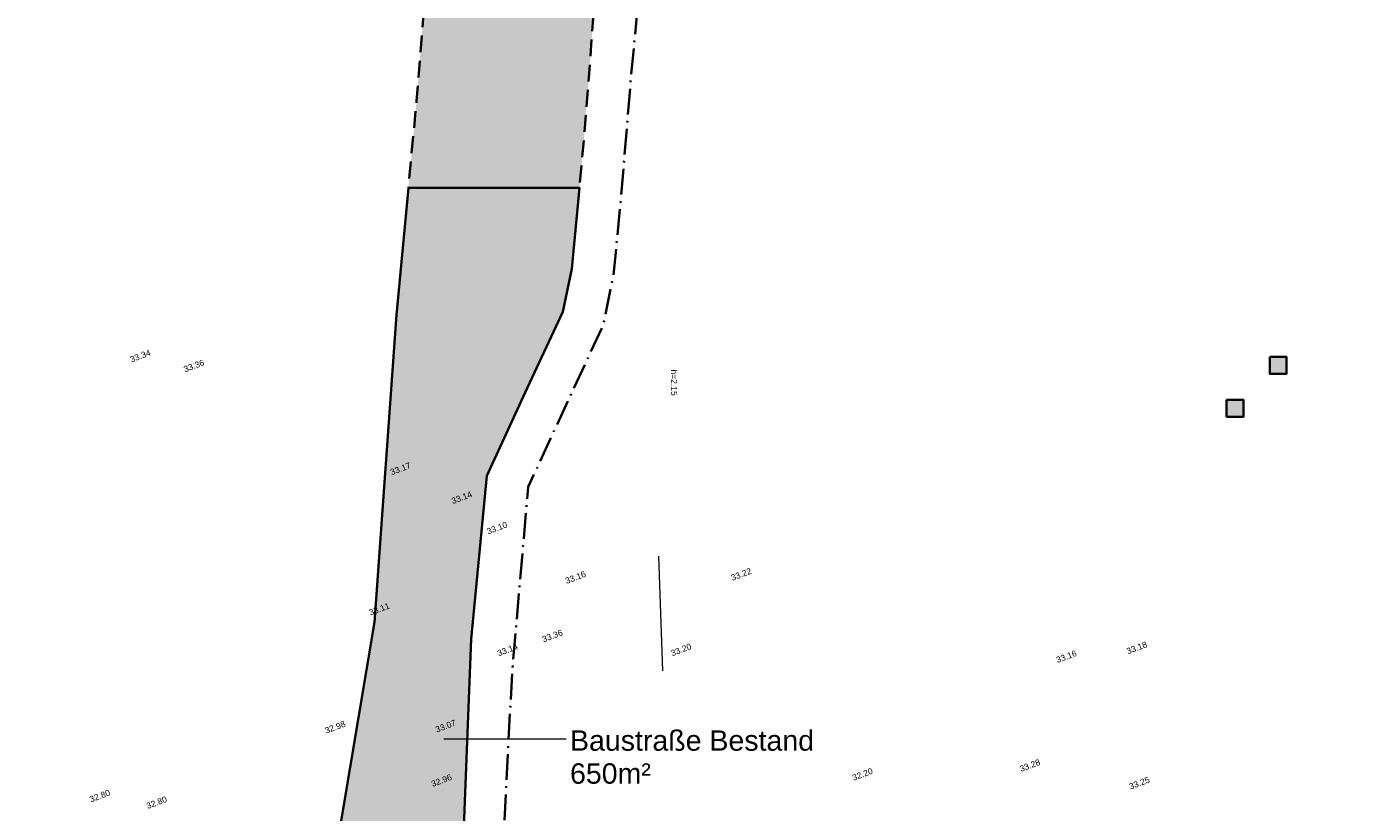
# Model space of a CAD drawing. Header units: metres. Extents: x -5569892 to 1712241, y -5568463 to 2085.
# Tile 12 of 68: x -253 to -174, y -89 to -43. Entities that reach past the tile are written whole.
import ezdxf

# ---------------------------------------------------------------- set-up
doc = ezdxf.new("R2010")
doc.units = ezdxf.units.M
doc.header["$LTSCALE"] = 0.5
doc.linetypes.add('9201', pattern=[3, 2, -0.9999999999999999])
doc.linetypes.add('ISO-10 Strichpunktlinie', pattern=[4.699, 3.048, -0.7619999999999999, 0.1270000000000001, -0.7619999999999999])
doc.layers.add('30 -35 Decken- 1 Konstruktion-Träger- Stahlbeton', color=7, linetype='Continuous', lineweight=13, true_color=0x33aa00)
for name, color, linetype, lineweight in [('30 -39 Baustelle- Fläche', 7, 'Continuous', 15), ('99.02_Vermesserplan-Höhe EIF', 7, 'Continuous', 18), ('99.02_Vermesserplan-Höhe SWP', 7, 'Continuous', 18), ('99.02_Vermesserplan-Linie Tor', 7, 'Continuous', 18), ('Keine', 7, 'Continuous', 9)]:
    doc.layers.add(name, color=color, linetype=linetype, lineweight=lineweight)
doc.styles.add('Arial', font='arial.ttf')

# ---------------------------------------------------------------- blocks, each defined once
blk = doc.blocks.new('_23-07-06_Massenplan_TB_Weiterführende Schule (3D)')
at = {"layer": '99.02_Vermesserplan-Linie Tor', "color": 7, "linetype": 'Continuous', "lineweight": 18}
blk.add_line((-215.7391879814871, -74.30564480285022), (-215.4902608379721, -81.10017897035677), dxfattribs=at)
at = {"layer": '99.02_Vermesserplan-Höhe EIF', "color": 7, "insert": (-214.6303104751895, -64.79799202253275), "char_height": 0.36, "attachment_point": 3, "rotation": 270.2732816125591, "line_spacing_factor": 0.251004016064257, "style": 'Arial'}
blk.add_mtext('h=2.15', dxfattribs=at)
at = {"layer": '99.02_Vermesserplan-Höhe SWP', "color": 7, "char_height": 0.36, "rotation": 20.70020901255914, "line_spacing_factor": 0.251004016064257, "style": 'Arial'}
for s, insert, attachment_point in [('33.34', (-247.0029886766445, -62.67187849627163), 4), ('33.36', (-243.8299940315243, -63.25357993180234), 4), ('33.17', (-231.6598823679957, -69.1788994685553), 1), ('33.14', (-226.797629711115, -70.61371460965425), 6), ('33.10', (-224.7051304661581, -72.41677100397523), 6), ('33.22', (-210.9023537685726, -75.21149530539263), 2), ('33.16', (-220.122973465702, -75.17163778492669), 3), ('33.11', (-232.9188501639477, -77.4943210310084), 1), ('33.36', (-222.6687929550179, -79.0824798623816), 1), ('33.14', (-224.7362091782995, -79.685980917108), 2), ('33.20', (-214.9861992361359, -80.07321839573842), 4), ('33.18', (-188.0707162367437, -79.78986914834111), 1), ('33.16', (-191.6518773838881, -80.08369429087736), 2), ('32.98', (-235.5314809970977, -84.48870443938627), 1), ('33.07', (-227.7476537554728, -84.15572127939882), 6), ('32.20', (-203.1336214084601, -86.83942778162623), 3), ('33.28', (-193.8113416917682, -86.53835945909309), 2), ('32.96', (-228.0564676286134, -87.20405108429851), 3), ('33.25', (-187.9163505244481, -87.8049145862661), 1), ('32.80', (-249.398185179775, -88.73636946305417), 4), ('32.80', (-246.0997651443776, -88.95703955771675), 1)]:
    blk.add_mtext(s, dxfattribs=dict(at, insert=insert, attachment_point=attachment_point))
blk = doc.blocks.new('Gruppe-489')
at = {"layer": '30 -39 Baustelle- Fläche', "linetype": 'Continuous', "lineweight": 0, "transparency": 33554505}
h = blk.add_hatch(color=255, dxfattribs=at)
edge = h.paths.add_edge_path()
edge.add_arc((-35.86757440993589, -46.11475101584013), 70.95550183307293, 118.5240215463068, 124.0363419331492)
edge.add_line((-75.58269126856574, 12.68484705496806), (-82.73684278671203, 6.229051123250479))
edge.add_line((-82.73684278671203, 6.229051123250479), (-89.95767006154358, -1.309999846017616))
edge.add_line((-89.95767006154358, -1.309999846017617), (-93.54505155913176, -4.858236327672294))
edge.add_arc((-110.5149631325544, 12.56595778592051), 24.32242667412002, 296.27209276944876, 314.24327269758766, ccw=False)
edge.add_arc((-112.5868538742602, 18.57889688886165), 30.64187323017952, 272.5360725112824, 294.769184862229, ccw=False)
edge.add_line((-111.231001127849, -12.03296451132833), (-120.0596494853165, -11.87609270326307))
edge.add_line((-120.0596494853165, -11.87609270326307), (-139.0522190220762, -11.51215725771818))
edge.add_line((-139.0522190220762, -11.51215725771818), (-155.595940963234, -11.37190662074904))
edge.add_line((-155.595940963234, -11.37190662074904), (-174.6679697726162, -11.62066338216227))
edge.add_line((-174.6679697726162, -11.62066338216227), (-191.8998468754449, -11.88921261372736))
edge.add_line((-191.8998468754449, -11.88921261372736), (-201.9391066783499, -12.26175710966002))
edge.add_line((-201.9391066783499, -12.26175710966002), (-208.5778893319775, -13.09014140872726))
edge.add_arc((-205.3354610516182, -29.55001757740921), 16.77619935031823, 101.1440005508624, 124.8544642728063)
edge.add_arc((-207.761470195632, -22.42293992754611), 9.765801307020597, 137.1656957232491, 174.3874243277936)
edge.add_line((-217.4804538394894, -21.46783150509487), (-218.0888222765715, -26.49330814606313))
edge.add_line((-218.0888222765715, -26.49330814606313), (-219.4745645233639, -40.84734468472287))
edge.add_line((-219.4745645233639, -40.84734468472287), (-220.1367228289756, -49.46499846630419))
edge.add_line((-220.1367228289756, -49.46499846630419), (-220.4176406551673, -52.47467769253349))
edge.add_line((-220.4176406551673, -52.47467769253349), (-230.5425381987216, -52.47659661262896))
edge.add_line((-230.5425381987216, -52.47659661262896), (-230.0583848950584, -47.31923588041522))
edge.add_line((-230.0583848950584, -47.31923588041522), (-229.1403537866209, -35.78830642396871))
edge.add_line((-229.1403537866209, -35.78830642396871), (-229.0859382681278, -28.51277298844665))
edge.add_line((-229.0859382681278, -28.51277298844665), (-229.3865870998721, -23.45785280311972))
edge.add_line((-229.3865870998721, -23.45785280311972), (-229.0686094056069, -21.03493739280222))
edge.add_arc((-213.5931518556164, -25.68076091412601), 16.15776787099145, 131.0557129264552, 163.2899337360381, ccw=False)
edge.add_arc((-190.6010015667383, -54.96252996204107), 53.37301045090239, 120.7038033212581, 129.0217296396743, ccw=False)
edge.add_line((-217.8532603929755, -9.071434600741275), (-217.8532603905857, -9.071434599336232))
edge.add_arc((-206.541107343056, -28.31188387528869), 22.31949136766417, 97.58321290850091, 120.4528038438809, ccw=False)
edge.add_line((-209.4865206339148, -6.187593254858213), (-209.4865206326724, -6.187593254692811))
edge.add_line((-209.4865206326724, -6.187593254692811), (-201.4567140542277, -5.31370943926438))
edge.add_line((-201.4567140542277, -5.31370943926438), (-192.5565850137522, -4.971157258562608))
edge.add_line((-192.5565850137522, -4.971157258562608), (-180.0254831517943, -4.711621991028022))
edge.add_line((-180.0254831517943, -4.711621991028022), (-162.6154168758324, -4.56334816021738))
edge.add_line((-162.6154168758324, -4.56334816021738), (-147.7874442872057, -4.344285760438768))
edge.add_line((-147.7874442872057, -4.344285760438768), (-131.8932709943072, -4.587789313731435))
edge.add_line((-131.8932709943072, -4.587789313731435), (-117.5017487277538, -4.83444207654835))
edge.add_line((-117.5017487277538, -4.83444207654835), (-109.203821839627, -4.997447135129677))
edge.add_line((-109.203821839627, -4.997447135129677), (-109.2038218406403, -4.997447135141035))
edge.add_arc((-109.340026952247, 7.153754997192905), 12.15196548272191, 270.6422122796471, 290.8939784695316)
edge.add_line((-105.0061522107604, -4.199121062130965), (-105.0061522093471, -4.199121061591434))
edge.add_line((-105.0061522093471, -4.199121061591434), (-105.0061522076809, -4.199121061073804))
edge.add_arc((-109.9263743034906, 11.63881926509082), 16.5845994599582, 287.2579544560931, 312.8345690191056)
edge.add_line((-98.65077261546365, -0.5229958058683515), (-98.65077261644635, -0.5229958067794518))
edge.add_line((-98.65077261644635, -0.5229958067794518), (-95.02332566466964, 3.074813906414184))
edge.add_line((-95.02332566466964, 3.074813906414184), (-90.14185756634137, 8.594516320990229))
edge.add_line((-90.14185756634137, 8.594516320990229), (-86.35295867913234, 12.5611331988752))
edge.add_line((-86.35295867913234, 12.5611331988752), (-82.33820205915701, 16.22795801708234))
edge.add_line((-82.33820205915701, 16.22795801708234), (-69.7507541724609, 16.22795801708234))
at = {"layer": '30 -39 Baustelle- Fläche', "linetype": 'Continuous', "lineweight": 0, "true_color": 0xeeeeee, "transparency": 33554687}
blk.add_hatch(color=7, dxfattribs=at).paths.add_polyline_path([(-230.5425381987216, -52.47659661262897), (-231.2486013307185, -59.99781405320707), (-232.5412339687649, -78.2092226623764), (-237.332170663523, -106.70723692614), (-247.1064933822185, -112.7054254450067), (-253.1412261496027, -115.7938567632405), (-229.3184470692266, -122.7621026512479), (-229.3478329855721, -122.3893546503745), (-228.4727264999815, -112.1122460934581), (-228.1834647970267, -105.3615510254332), (-227.8520398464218, -100.5058561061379), (-227.3411471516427, -92.3786858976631), (-226.8178220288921, -79.23126829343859), (-225.8956886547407, -69.55579571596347), (-223.6387651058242, -64.6044084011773), (-221.3972972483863, -59.83568986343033), (-220.8655805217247, -57.27378684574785), (-220.4176406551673, -52.4746776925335)])
at = {"layer": '30 -39 Baustelle- Fläche', "color": 160, "linetype": '9201', "lineweight": 35, "transparency": 33554687, "flags": 128}
blk.add_lwpolyline([(-69.7507541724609, 16.22795801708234, 0.02405667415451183), (-75.58269126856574, 12.68484705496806), (-82.73684278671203, 6.229051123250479), (-89.95767006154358, -1.309999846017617), (-93.54505155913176, -4.858236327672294, -0.07857517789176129), (-99.74901835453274, -9.244014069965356, -0.09731572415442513), (-111.231001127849, -12.03296451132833), (-120.0596494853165, -11.87609270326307), (-139.0522190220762, -11.51215725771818), (-155.595940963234, -11.37190662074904), (-174.6679697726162, -11.62066338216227), (-191.8998468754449, -11.88921261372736), (-201.9391066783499, -12.26175710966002), (-208.5778893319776, -13.09014140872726, 0.1038271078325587), (-214.9229562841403, -15.78336221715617, 0.1638536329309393), (-217.4804538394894, -21.46783150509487), (-218.0888222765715, -26.49330814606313), (-219.4745645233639, -40.84734468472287), (-220.1367228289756, -49.46499846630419), (-220.4176406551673, -52.47467769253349), (-230.5425381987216, -52.47659661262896), (-230.0583848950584, -47.31923588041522), (-229.1403537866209, -35.78830642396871), (-229.0859382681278, -28.51277298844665), (-229.3865870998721, -23.45785280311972), (-229.0686094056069, -21.03493739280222, -0.1415831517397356), (-224.2054538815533, -13.49665207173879, -0.03630974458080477), (-217.8532603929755, -9.071434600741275), (-217.8532603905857, -9.071434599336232, -0.1001199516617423), (-209.4865206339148, -6.187593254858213), (-209.4865206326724, -6.187593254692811), (-201.4567140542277, -5.31370943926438), (-192.5565850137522, -4.971157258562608), (-180.0254831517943, -4.711621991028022), (-162.6154168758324, -4.56334816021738), (-147.7874442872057, -4.344285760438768), (-131.8932709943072, -4.587789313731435), (-117.5017487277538, -4.83444207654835), (-109.203821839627, -4.997447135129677), (-109.2038218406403, -4.997447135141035, 0.08859571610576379), (-105.0061522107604, -4.199121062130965), (-105.0061522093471, -4.199121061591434), (-105.0061522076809, -4.199121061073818, 0.1120646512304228), (-98.65077261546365, -0.5229958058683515), (-98.65077261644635, -0.5229958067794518), (-95.02332566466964, 3.074813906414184), (-90.14185756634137, 8.594516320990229), (-86.35295867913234, 12.5611331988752), (-82.33820205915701, 16.22795801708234)], format="xyb", close=True, dxfattribs=at)
at = {"layer": '30 -39 Baustelle- Fläche', "color": 160, "linetype": 'Continuous', "lineweight": 35, "flags": 128}
blk.add_lwpolyline([(-230.5425381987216, -52.47659661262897), (-231.2486013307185, -59.99781405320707), (-232.5412339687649, -78.2092226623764), (-237.332170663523, -106.70723692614), (-247.1064933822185, -112.7054254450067), (-253.1412261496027, -115.7938567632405), (-229.3184470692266, -122.7621026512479), (-229.3478329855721, -122.3893546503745), (-228.4727264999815, -112.1122460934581), (-228.1834647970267, -105.3615510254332), (-227.8520398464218, -100.5058561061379), (-227.3411471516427, -92.3786858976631), (-226.8178220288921, -79.23126829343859), (-225.8956886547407, -69.55579571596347), (-223.6387651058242, -64.6044084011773), (-221.3972972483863, -59.83568986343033), (-220.8655805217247, -57.27378684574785), (-220.4176406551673, -52.4746776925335)], close=True, dxfattribs=at)
blk = doc.blocks.new('Gruppe-496')
at = {"layer": '30 -39 Baustelle- Fläche', "color": 92, "linetype": 'ISO-10 Strichpunktlinie', "lineweight": 35, "flags": 128}
blk.add_lwpolyline([(0.2640000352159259, -120.8361554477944), (0.2640000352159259, -2.139541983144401), (-29.42099996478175, -2.139541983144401), (-36.88545038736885, 13.26982099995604), (-70.84270669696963, 13.26982099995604), (-76.66766601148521, 8.351855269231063), (-81.00134540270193, 4.441209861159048), (-85.563593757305, -0.3220979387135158), (-91.62645155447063, -6.42354509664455), (-95.06441562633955, -9.365235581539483), (-100.675832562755, -12.34543063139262), (-103.5898620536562, -13.31141105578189), (-107.3512451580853, -14.13981697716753), (-110.1107079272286, -14.46111220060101), (-111.17960796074, -14.52427073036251), (-114.2616667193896, -14.46950717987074), (-122.1797210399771, -14.3259202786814), (-148.0189380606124, -13.92638299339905), (-183.238843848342, -14.24463244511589), (-201.750697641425, -14.74755721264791), (-207.9600061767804, -15.52235192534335), (-212.9885529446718, -17.49255252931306), (-213.1298524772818, -17.58519480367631), (-214.3221931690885, -19.38465426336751), (-215.317958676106, -24.34421929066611), (-217.3755916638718, -46.03054639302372), (-217.9185747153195, -52.69550307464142), (-218.400264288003, -57.64838990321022), (-219.0173952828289, -60.62183361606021), (-223.4524789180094, -70.20514429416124), (-224.4078829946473, -81.27391417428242), (-225.7845587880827, -107.5372289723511)], dxfattribs=at)
blk = doc.blocks.new('_BE Phase 1 (3D)')
at = {"layer": '30 -35 Decken- 1 Konstruktion-Träger- Stahlbeton', "linetype": 'Continuous', "lineweight": 0, "true_color": 0xffff00, "transparency": 33554559}
for points in [[(-179.55, -62.5), (-178.55, -62.5), (-178.55, -63.50000000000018), (-179.55, -63.50000000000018)], [(-182.1, -65.05000000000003), (-181.1, -65.05000000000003), (-181.1, -66.05000000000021), (-182.1, -66.05000000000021)]]:
    blk.add_hatch(color=2, dxfattribs=at).paths.add_polyline_path(points)
at = {"layer": '30 -35 Decken- 1 Konstruktion-Träger- Stahlbeton', "color": 2, "lineweight": 35, "true_color": 0xffff00, "transparency": 33554687, "flags": 128}
for points in [[(-179.55, -62.5), (-178.55, -62.5), (-178.55, -63.50000000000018), (-179.55, -63.50000000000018)], [(-182.1, -65.05000000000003), (-181.1, -65.05000000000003), (-181.1, -66.05000000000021), (-182.1, -66.05000000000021)]]:
    blk.add_lwpolyline(points, close=True, dxfattribs=at)
at = {"color": 255, "linetype": 'Continuous', "lineweight": 5}
blk.add_wipeout([(-220.973519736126, -88.19566755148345), (-206.44379369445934, -88.19566755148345), (-206.44379369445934, -84.30100088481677), (-220.973519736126, -84.30100088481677)], dxfattribs=at).dxf.layer = '30 -39 Baustelle- Fläche'
at = {"layer": '30 -39 Baustelle- Fläche', "color": 160}
blk.add_line((-221.2087508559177, -85.151386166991), (-228.4508769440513, -85.151386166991), dxfattribs=at)
at = {"layer": 'Keine', "color": 7, "transparency": 33554687}
blk.add_blockref('Gruppe-489', (0, 0), dxfattribs=at)
at = {"layer": 'Keine', "color": 7}
blk.add_blockref('Gruppe-496', (0, 0), dxfattribs=at)
at = {"layer": '30 -39 Baustelle- Fläche', "color": 160, "insert": (-220.973519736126, -84.62555644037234), "char_height": 1.208263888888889, "attachment_point": 1, "line_spacing_factor": 0.9707149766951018, "style": 'Arial'}
blk.add_mtext('Baustraße Bestand\\P650m² ', dxfattribs=at)

msp = doc.modelspace()

# ---------------------------------------------------------------- block references
at = {"layer": 'Keine', "color": 1}
msp.add_blockref('_23-07-06_Massenplan_TB_Weiterführende Schule (3D)', (0, 0), dxfattribs=at)

# ---------------------------------------------------------------- next in the draw order: block references
msp.add_blockref('_BE Phase 1 (3D)', (0, 0), dxfattribs=at)

doc.saveas('drawing.dxf')
